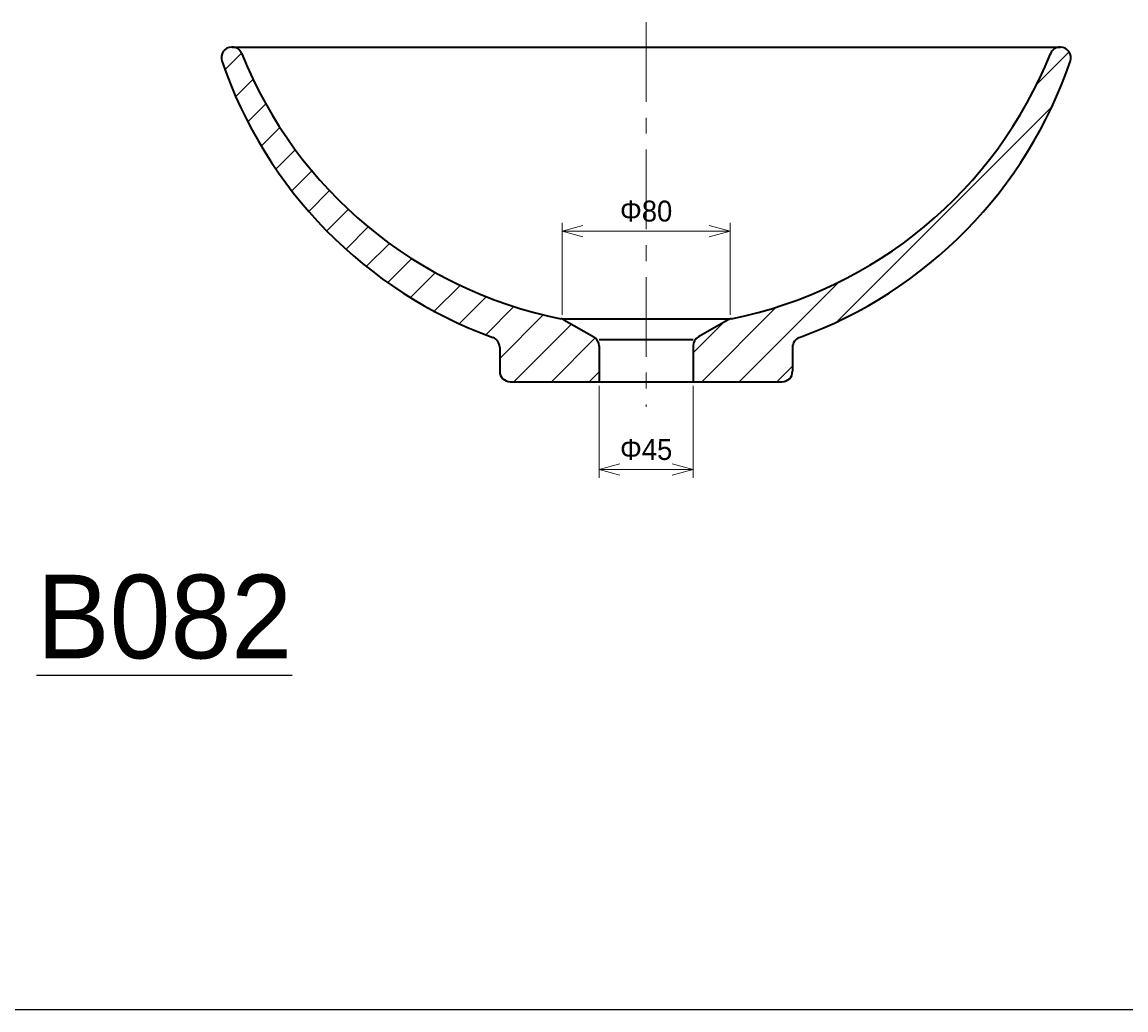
# Model space of a CAD drawing. Header units: millimetres. Extents: x 1926 to 4554, y 0 to 1188.
# Tile 2 of 3: x 2827 to 3355, y 0 to 472. Entities that reach past the tile are written whole.
import ezdxf

# ---------------------------------------------------------------- set-up
doc = ezdxf.new("R2010")
doc.units = ezdxf.units.MM
doc.header["$LTSCALE"] = 0.3
doc.linetypes.add('CENTER', pattern=[50.8, 31.75, -6.35, 6.35, -6.35])
for name, color, linetype, lineweight in [('HATCH', 54, 'Continuous', 9), ('TEXT', 7, 'Continuous', 25), ('中心線', 4, 'CENTER', 18), ('実線', 3, 'Continuous', 35), ('寸法', 2, 'Continuous', 18)]:
    doc.layers.add(name, color=color, linetype=linetype, lineweight=lineweight)
doc.styles.add('MS Pゴシック', font='txt')
doc.dimstyles.new('MyDim S＝1：4', dxfattribs={"dimtxt": 2.5, "dimasz": 2.5, "dimexe": 1, "dimexo": 0.5, "dimgap": 1, "dimtad": 3, "dimdsep": 46, "dimtxsty": 'MS Pゴシック', "dimblk": 'OPEN30', "dimcen": 0, "dimclrd": 256, "dimclre": 256, "dimclrt": 256, "dimazin": 2, "dimtfac": 1, "dimtmove": 0, "dimatfit": 3, "dimldrblk": 'OPEN30', "dimfxl": 1, "dimlwd": 18, "dimlwe": 18, "dimarcsym": 0})
pattern_1 = [(45, (0, 111.977), (-8.980256, 8.980256), [])]

# ---------------------------------------------------------------- blocks, each defined once
blk = doc.blocks.new('_Open30')
at = {"color": 0, "lineweight": -2}
for p, q in [((-1, 0.268), (0, 0)), ((0, 0), (-1, -0.268)), ((0, 0), (-1, 0))]:
    blk.add_line(p, q, dxfattribs=at)
blk = doc.blocks.new('*D4')
at = {"layer": 'Defpoints', "color": 0}
for p in [(3165.51, 372.4), (3085.11, 330.4), (3165.51, 330.4)]:
    blk.add_point(p, dxfattribs=at)
at = {"layer": '寸法', "lineweight": 18}
for p, q in [((3085.11, 332.4), (3085.11, 376.4)), ((3165.51, 332.4), (3165.51, 376.4)), ((3095.11, 372.4), (3155.51, 372.4))]:
    blk.add_line(p, q, dxfattribs=at)
at = {"layer": '寸法', "lineweight": 18, "xscale": 10, "yscale": 10, "zscale": 10, "rotation": 180}
blk.add_blockref('_Open30', (3085.11, 372.4), dxfattribs=at)
at = {"layer": '寸法', "lineweight": 18, "xscale": 10, "yscale": 10, "zscale": 10}
blk.add_blockref('_Open30', (3165.51, 372.4), dxfattribs=at)
at = {"layer": '寸法', "insert": (3125.31, 381.94), "char_height": 10, "attachment_point": 5, "style": 'MS Pゴシック'}
blk.add_mtext('Φ80', dxfattribs=at)
blk = doc.blocks.new('*D6')
at = {"layer": 'Defpoints', "color": 0}
for p in [(3102.81, 300.4), (3147.81, 300.4), (3147.81, 258.4)]:
    blk.add_point(p, dxfattribs=at)
at = {"layer": '寸法', "lineweight": 18}
for p, q in [((3102.81, 298.4), (3102.81, 254.4)), ((3147.81, 298.4), (3147.81, 254.4)), ((3112.81, 258.4), (3137.81, 258.4))]:
    blk.add_line(p, q, dxfattribs=at)
at = {"layer": '寸法', "lineweight": 18, "xscale": 10, "yscale": 10, "zscale": 10, "rotation": 180}
blk.add_blockref('_Open30', (3102.81, 258.4), dxfattribs=at)
at = {"layer": '寸法', "lineweight": 18, "xscale": 10, "yscale": 10, "zscale": 10}
blk.add_blockref('_Open30', (3147.81, 258.4), dxfattribs=at)
at = {"layer": '寸法', "insert": (3125.31, 267.94), "char_height": 10, "attachment_point": 5, "style": 'MS Pゴシック'}
blk.add_mtext('Φ45', dxfattribs=at)

msp = doc.modelspace()

# ---------------------------------------------------------------- hatches: boundary and pattern name
at = {"layer": 'HATCH'}
h = msp.add_hatch(dxfattribs=at)
h.set_pattern_fill('ANSI31', color=256, scale=4)
h.set_pattern_definition(pattern_1)
h.paths.add_polyline_path([(3102.81, 300.397), (3102.81, 317.496, 0.2691941), (3100.29, 321.838), (3086.017, 329.993, 0.080505), (3084.519, 330.554, -0.2532817), (2932.019, 457.26, 0.3063675), (2927.378, 460.397, 0.5265488), (2922.444, 453.792, 0.2270616), (3052.018, 321.565, -0.3154114), (3055.31, 316.866), (3055.31, 305.397, 0.4142136), (3060.31, 300.397)])
h = msp.add_hatch(dxfattribs=at)
h.set_pattern_fill('ANSI31', color=256, scale=4)
h.set_pattern_definition(pattern_1)
h.paths.add_polyline_path([(3190.31, 300.397, 0.4142136), (3195.31, 305.397), (3195.31, 316.866, -0.3154114), (3198.602, 321.565, 0.2270505), (3328.173, 453.783, 0.5141305), (3323.44, 460.397, 0.3170304), (3318.604, 457.266, -0.2532916), (3166.1, 330.554, 0.0806899), (3164.599, 329.991), (3150.329, 321.837, 0.2691426), (3147.81, 317.496), (3147.81, 300.397)])

# ---------------------------------------------------------------- linework, layer by layer
at = {"layer": 'Defpoints'}
msp.add_line((3680, 0), (2000, 0), dxfattribs=at)
at = {"layer": '中心線', "ltscale": 4}
msp.add_line((3125.31, 472.397), (3125.31, 288.397), dxfattribs=at)
at = {"layer": '実線'}
for p, q in [((2927.18, 460.397), (3323.44, 460.397)), ((3165.31, 330.397), (3085.31, 330.397)), ((3086.019, 329.992), (3100.291, 321.837)), ((3164.601, 329.992), (3150.329, 321.837)), ((3055.31, 316.866), (3055.31, 305.397)), ((3147.81, 320.397), (3102.81, 320.397)), ((3102.81, 317.496), (3102.81, 300.397)), ((3147.81, 317.496), (3147.81, 300.397)), ((3195.31, 316.866), (3195.31, 305.397)), ((3060.31, 300.397), (3190.31, 300.397))]:
    msp.add_line(p, q, dxfattribs=at)
for centre, radius, start, end in [((2927.18, 455.397), 5, 90, 198.83631), ((2927.378, 455.397), 5, 21.85252, 90), ((3323.242, 455.397), 5, 90, 158.14747), ((3323.44, 455.397), 5, 341.16368, 90), ((3125.31, 534.775), 208.255, 201.85253, 258.70415), ((3125.31, 534.775), 208.255, 281.29585, 338.14748), ((3125.31, 522.987), 214.342, 198.83632, 250.00537), ((3125.31, 522.987), 214.342, 289.99463, 341.16368), ((3083.539, 325.651), 5, 60.25512, 78.70415), ((3167.081, 325.651), 5, 101.29585, 119.74488), ((3050.31, 316.866), 5, 0, 70.00537), ((3097.81, 317.496), 5, 0, 60.25512), ((3152.81, 317.496), 5, 119.74488, 179.99999), ((3200.31, 316.866), 5, 109.99463, 179.99999), ((3060.31, 305.397), 5, 180.00001, 270), ((3190.31, 305.397), 5, 270, 0)]:
    msp.add_arc(centre, radius, start, end, dxfattribs=at)

# ---------------------------------------------------------------- texts
at = {"layer": 'TEXT', "insert": (2894.964, 187.844), "char_height": 40, "width": 188.55958, "attachment_point": 5, "style": 'MS Pゴシック'}
msp.add_mtext('{\\LB082}', dxfattribs=at)

# ---------------------------------------------------------------- dimensions: what is measured, and where the dimension line sits
at = {"layer": '寸法'}
for base, p1, p2, picture, middle in [((3165.51, 372.397), (3085.11, 330.397), (3165.51, 330.397), '*D4', (3125.31, 381.937)), ((3147.81, 258.397), (3102.81, 300.397), (3147.81, 300.397), '*D6', (3125.31, 267.937))]:
    dim = msp.add_linear_dim(base=base, p1=p1, p2=p2, text='Φ<>', dimstyle='MyDim S＝1：4', override={"dimdec": 0}, dxfattribs=at)
    dim.commit()
    dim.dimension.update_dxf_attribs({"geometry": picture, "text_midpoint": middle})

doc.saveas('drawing.dxf')
